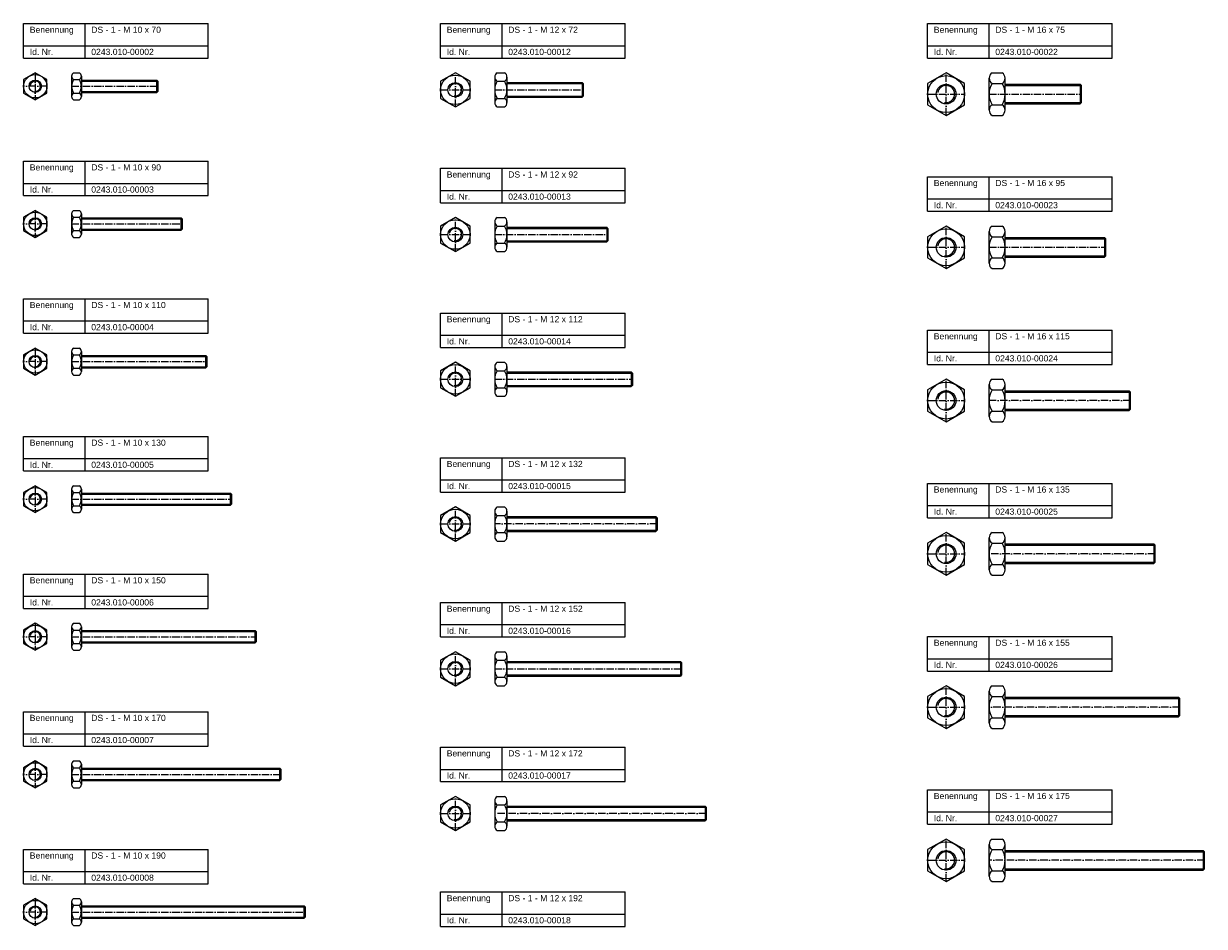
# Model space of a CAD drawing. Header units: millimetres. Extents: x 77 to 1993, y 1226 to 2936.
# Tile 3 of 5: x 77 to 1037, y 2202 to 2936. Entities that reach past the tile are written whole.
import ezdxf

# ---------------------------------------------------------------- set-up
doc = ezdxf.new("R2010")
doc.units = ezdxf.units.MM
doc.header["$LTSCALE"] = 0.5
doc.linetypes.add('achse', pattern=[18, 12, -3, 0, -3])
doc.layers.add('HALFEN', color=2, linetype='CONTINUOUS')
doc.styles.add('ARIAL50', font='ARIAL.TTF', dxfattribs={"height": 5})

msp = doc.modelspace()

# ---------------------------------------------------------------- linework, layer by layer
at = {"layer": 'HALFEN'}
for p, q in [((77.25, 2936.25), (227.25, 2936.25)), ((77.25, 2908.25), (77.25, 2936.25)), ((127.25, 2908.25), (127.25, 2936.25)), ((227.25, 2908.25), (227.25, 2936.25)), ((416.25, 2936.25), (566.25, 2936.25)), ((416.25, 2908.25), (416.25, 2936.25)), ((466.25, 2908.25), (466.25, 2936.25)), ((566.25, 2908.25), (566.25, 2936.25)), ((812.25, 2936.25), (962.25, 2936.25)), ((812.25, 2908.25), (812.25, 2936.25)), ((862.25, 2908.25), (862.25, 2936.25)), ((962.25, 2908.25), (962.25, 2936.25)), ((77.25, 2918.25), (227.25, 2918.25)), ((416.25, 2918.25), (566.25, 2918.25)), ((812.25, 2918.25), (962.25, 2918.25)), ((77.25, 2908.25), (227.25, 2908.25)), ((416.25, 2908.25), (566.25, 2908.25)), ((812.25, 2908.25), (962.25, 2908.25)), ((86.75, 2896.25), (77.25, 2890.77)), ((77.25, 2890.77), (77.25, 2879.8)), ((96.25, 2890.77), (86.75, 2896.25)), ((96.25, 2879.8), (96.25, 2890.77)), ((116.25, 2893.51), (116.25, 2877.05)), ((117.83, 2896.25), (122.67, 2896.25)), ((117.83, 2890.77), (122.67, 2890.77)), ((124.25, 2893.51), (124.25, 2877.05)), ((124.25, 2890.28), (185.44, 2890.28)), ((186.25, 2889.47), (185.44, 2890.28)), ((185.44, 2880.28), (185.44, 2890.28)), ((460.25, 2892.79), (460.25, 2872)), ((462.25, 2896.25), (468.25, 2896.25)), ((470.25, 2892.79), (470.25, 2872)), ((862.25, 2865.94), (862.25, 2891.92)), ((864.75, 2896.25), (872.75, 2896.25)), ((875.25, 2865.94), (875.25, 2891.92)), ((124.25, 2889.47), (186.25, 2889.47)), ((124.25, 2881.09), (186.25, 2881.09)), ((124.25, 2880.28), (185.44, 2880.28)), ((186.25, 2881.09), (185.44, 2880.28)), ((186.25, 2889.47), (186.25, 2881.09)), ((462.25, 2889.32), (468.25, 2889.32)), ((470.25, 2888.39), (531.3, 2888.39)), ((470.25, 2887.45), (532.25, 2887.45)), ((531.3, 2888.39), (531.3, 2876.39)), ((532.25, 2887.45), (531.3, 2888.39)), ((532.25, 2887.45), (532.25, 2877.34)), ((864.75, 2887.59), (872.75, 2887.59)), ((875.25, 2886.93), (936.17, 2886.93)), ((875.25, 2885.85), (937.25, 2885.85)), ((937.25, 2885.85), (936.17, 2886.93)), ((936.17, 2886.93), (936.17, 2870.93)), ((937.25, 2872.01), (937.25, 2885.85)), ((77.25, 2879.8), (86.75, 2874.31)), ((86.75, 2874.31), (96.25, 2879.8)), ((117.83, 2879.8), (122.67, 2879.8)), ((117.83, 2874.31), (122.67, 2874.31)), ((462.25, 2875.47), (468.25, 2875.47)), ((470.25, 2877.34), (532.25, 2877.34)), ((470.25, 2876.39), (531.3, 2876.39)), ((532.25, 2877.34), (531.3, 2876.39)), ((875.25, 2872.01), (937.25, 2872.01)), ((875.25, 2870.93), (936.17, 2870.93)), ((937.25, 2872.01), (936.17, 2870.93)), ((462.25, 2868.54), (468.25, 2868.54)), ((864.75, 2870.27), (872.75, 2870.27)), ((864.75, 2861.61), (872.75, 2861.61)), ((77.25, 2824.31), (227.25, 2824.31)), ((77.25, 2796.31), (77.25, 2824.31)), ((127.25, 2796.31), (127.25, 2824.31)), ((227.25, 2796.31), (227.25, 2824.31)), ((416.25, 2818.54), (566.25, 2818.54)), ((416.25, 2790.54), (416.25, 2818.54)), ((466.25, 2790.54), (466.25, 2818.54)), ((566.25, 2790.54), (566.25, 2818.54)), ((77.25, 2806.31), (227.25, 2806.31)), ((812.25, 2811.61), (962.25, 2811.61)), ((812.25, 2783.61), (812.25, 2811.61)), ((862.25, 2783.61), (862.25, 2811.61)), ((962.25, 2783.61), (962.25, 2811.61)), ((77.25, 2796.31), (227.25, 2796.31)), ((416.25, 2800.54), (566.25, 2800.54)), ((812.25, 2793.61), (962.25, 2793.61)), ((86.75, 2784.31), (77.25, 2778.83)), ((96.25, 2778.83), (86.75, 2784.31)), ((117.83, 2784.31), (122.67, 2784.31)), ((416.25, 2790.54), (566.25, 2790.54)), ((77.25, 2778.83), (77.25, 2767.86)), ((96.25, 2767.86), (96.25, 2778.83)), ((116.25, 2781.57), (116.25, 2765.11)), ((117.83, 2778.83), (122.67, 2778.83)), ((124.25, 2781.57), (124.25, 2765.11)), ((124.25, 2778.34), (205.44, 2778.34)), ((124.25, 2777.53), (206.25, 2777.53)), ((205.44, 2768.34), (205.44, 2778.34)), ((206.25, 2777.53), (205.44, 2778.34)), ((206.25, 2777.53), (206.25, 2769.15)), ((460.25, 2775.07), (460.25, 2754.29)), ((462.25, 2778.54), (468.25, 2778.54)), ((470.25, 2775.07), (470.25, 2754.29)), ((812.25, 2783.61), (962.25, 2783.61)), ((77.25, 2767.86), (86.75, 2762.37)), ((86.75, 2762.37), (96.25, 2767.86)), ((117.83, 2767.86), (122.67, 2767.86)), ((124.25, 2769.15), (206.25, 2769.15)), ((124.25, 2768.34), (205.44, 2768.34)), ((206.25, 2769.15), (205.44, 2768.34)), ((462.25, 2771.61), (468.25, 2771.61)), ((470.25, 2770.68), (551.3, 2770.68)), ((470.25, 2769.73), (552.25, 2769.73)), ((552.25, 2769.73), (551.3, 2770.68)), ((551.3, 2770.68), (551.3, 2758.68)), ((552.25, 2769.73), (552.25, 2759.63)), ((862.25, 2741.3), (862.25, 2767.28)), ((864.75, 2771.61), (872.75, 2771.61)), ((875.25, 2741.3), (875.25, 2767.28)), ((117.83, 2762.37), (122.67, 2762.37)), ((462.25, 2757.75), (468.25, 2757.75)), ((470.25, 2759.63), (552.25, 2759.63)), ((470.25, 2758.68), (551.3, 2758.68)), ((552.25, 2759.63), (551.3, 2758.68)), ((864.75, 2762.95), (872.75, 2762.95)), ((875.25, 2762.29), (956.17, 2762.29)), ((875.25, 2761.21), (957.25, 2761.21)), ((956.17, 2762.29), (956.17, 2746.29)), ((957.25, 2761.21), (956.17, 2762.29)), ((957.25, 2747.37), (957.25, 2761.21)), ((462.25, 2750.82), (468.25, 2750.82)), ((864.75, 2745.63), (872.75, 2745.63)), ((875.25, 2747.37), (957.25, 2747.37)), ((875.25, 2746.29), (956.17, 2746.29)), ((957.25, 2747.37), (956.17, 2746.29)), ((864.75, 2736.97), (872.75, 2736.97)), ((77.25, 2712.37), (227.25, 2712.37)), ((77.25, 2684.37), (77.25, 2712.37)), ((127.25, 2684.37), (127.25, 2712.37)), ((227.25, 2684.37), (227.25, 2712.37)), ((416.25, 2700.82), (566.25, 2700.82)), ((416.25, 2672.82), (416.25, 2700.82)), ((466.25, 2672.82), (466.25, 2700.82)), ((566.25, 2672.82), (566.25, 2700.82)), ((77.25, 2694.37), (227.25, 2694.37)), ((77.25, 2684.37), (227.25, 2684.37)), ((416.25, 2682.82), (566.25, 2682.82)), ((812.25, 2686.97), (962.25, 2686.97)), ((812.25, 2658.97), (812.25, 2686.97)), ((862.25, 2658.97), (862.25, 2686.97)), ((962.25, 2658.97), (962.25, 2686.97)), ((86.75, 2672.37), (77.25, 2666.89)), ((96.25, 2666.89), (86.75, 2672.37)), ((116.25, 2669.63), (116.25, 2653.17)), ((117.83, 2672.37), (122.67, 2672.37)), ((124.25, 2669.63), (124.25, 2653.17)), ((416.25, 2672.82), (566.25, 2672.82)), ((812.25, 2668.97), (962.25, 2668.97)), ((77.25, 2666.89), (77.25, 2655.92)), ((96.25, 2655.92), (96.25, 2666.89)), ((117.83, 2666.89), (122.67, 2666.89)), ((124.25, 2666.4), (225.44, 2666.4)), ((124.25, 2665.59), (226.25, 2665.59)), ((225.44, 2656.4), (225.44, 2666.4)), ((226.25, 2665.59), (225.44, 2666.4)), ((226.25, 2665.59), (226.25, 2657.21)), ((462.25, 2660.82), (468.25, 2660.82)), ((77.25, 2655.92), (86.75, 2650.43)), ((86.75, 2650.43), (96.25, 2655.92)), ((117.83, 2655.92), (122.67, 2655.92)), ((117.83, 2650.43), (122.67, 2650.43)), ((124.25, 2657.21), (226.25, 2657.21)), ((124.25, 2656.4), (225.44, 2656.4)), ((226.25, 2657.21), (225.44, 2656.4)), ((460.25, 2657.36), (460.25, 2636.58)), ((462.25, 2653.9), (468.25, 2653.9)), ((470.25, 2657.36), (470.25, 2636.58)), ((470.25, 2652.97), (571.3, 2652.97)), ((470.25, 2652.02), (572.25, 2652.02)), ((572.25, 2652.02), (571.3, 2652.97)), ((571.3, 2652.97), (571.3, 2640.97)), ((572.25, 2652.02), (572.25, 2641.92)), ((812.25, 2658.97), (962.25, 2658.97)), ((462.25, 2640.04), (468.25, 2640.04)), ((470.25, 2641.92), (572.25, 2641.92)), ((470.25, 2640.97), (571.3, 2640.97)), ((572.25, 2641.92), (571.3, 2640.97)), ((862.25, 2616.66), (862.25, 2642.64)), ((864.75, 2646.97), (872.75, 2646.97)), ((875.25, 2616.66), (875.25, 2642.64)), ((462.25, 2633.11), (468.25, 2633.11)), ((864.75, 2638.31), (872.75, 2638.31)), ((875.25, 2637.65), (976.17, 2637.65)), ((875.25, 2636.56), (977.25, 2636.56)), ((976.17, 2637.65), (976.17, 2621.65)), ((977.25, 2636.56), (976.17, 2637.65)), ((977.25, 2622.73), (977.25, 2636.56)), ((864.75, 2620.99), (872.75, 2620.99)), ((875.25, 2622.73), (977.25, 2622.73)), ((875.25, 2621.65), (976.17, 2621.65)), ((977.25, 2622.73), (976.17, 2621.65)), ((864.75, 2612.33), (872.75, 2612.33)), ((77.25, 2600.43), (227.25, 2600.43)), ((77.25, 2572.43), (77.25, 2600.43)), ((127.25, 2572.43), (127.25, 2600.43)), ((227.25, 2572.43), (227.25, 2600.43)), ((77.25, 2582.43), (227.25, 2582.43)), ((416.25, 2583.11), (566.25, 2583.11)), ((416.25, 2555.11), (416.25, 2583.11)), ((466.25, 2555.11), (466.25, 2583.11)), ((566.25, 2555.11), (566.25, 2583.11)), ((77.25, 2572.43), (227.25, 2572.43)), ((416.25, 2565.11), (566.25, 2565.11)), ((86.75, 2560.43), (77.25, 2554.95)), ((77.25, 2554.95), (77.25, 2543.98)), ((96.25, 2554.95), (86.75, 2560.43)), ((96.25, 2543.98), (96.25, 2554.95)), ((116.25, 2557.69), (116.25, 2541.24)), ((117.83, 2560.43), (122.67, 2560.43)), ((117.83, 2554.95), (122.67, 2554.95)), ((124.25, 2557.69), (124.25, 2541.24)), ((124.25, 2554.46), (245.44, 2554.46)), ((124.25, 2553.65), (246.25, 2553.65)), ((245.44, 2544.46), (245.44, 2554.46)), ((246.25, 2553.65), (245.44, 2554.46)), ((246.25, 2553.65), (246.25, 2545.27)), ((416.25, 2555.11), (566.25, 2555.11)), ((812.25, 2562.33), (962.25, 2562.33)), ((812.25, 2534.33), (812.25, 2562.33)), ((862.25, 2534.33), (862.25, 2562.33)), ((962.25, 2534.33), (962.25, 2562.33)), ((124.25, 2545.27), (246.25, 2545.27)), ((124.25, 2544.46), (245.44, 2544.46)), ((246.25, 2545.27), (245.44, 2544.46)), ((812.25, 2544.33), (962.25, 2544.33)), ((77.25, 2543.98), (86.75, 2538.49)), ((86.75, 2538.49), (96.25, 2543.98)), ((117.83, 2543.98), (122.67, 2543.98)), ((117.83, 2538.49), (122.67, 2538.49)), ((460.25, 2539.65), (460.25, 2518.86)), ((462.25, 2543.11), (468.25, 2543.11)), ((462.25, 2536.18), (468.25, 2536.18)), ((470.25, 2539.65), (470.25, 2518.86)), ((470.25, 2535.26), (591.3, 2535.26)), ((592.25, 2534.31), (591.3, 2535.26)), ((591.3, 2535.26), (591.3, 2523.26)), ((470.25, 2534.31), (592.25, 2534.31)), ((592.25, 2534.31), (592.25, 2524.2)), ((812.25, 2534.33), (962.25, 2534.33)), ((462.25, 2522.33), (468.25, 2522.33)), ((462.25, 2515.4), (468.25, 2515.4)), ((470.25, 2524.2), (592.25, 2524.2)), ((470.25, 2523.26), (591.3, 2523.26)), ((592.25, 2524.2), (591.3, 2523.26)), ((862.25, 2492.02), (862.25, 2518)), ((864.75, 2522.33), (872.75, 2522.33)), ((875.25, 2492.02), (875.25, 2518)), ((864.75, 2513.67), (872.75, 2513.67)), ((875.25, 2513.01), (996.17, 2513.01)), ((875.25, 2511.92), (997.25, 2511.92)), ((996.17, 2513.01), (996.17, 2497.01)), ((997.25, 2511.92), (996.17, 2513.01)), ((997.25, 2498.09), (997.25, 2511.92)), ((864.75, 2496.35), (872.75, 2496.35)), ((875.25, 2498.09), (997.25, 2498.09)), ((875.25, 2497.01), (996.17, 2497.01)), ((997.25, 2498.09), (996.17, 2497.01)), ((77.25, 2488.49), (227.25, 2488.49)), ((77.25, 2460.49), (77.25, 2488.49)), ((127.25, 2460.49), (127.25, 2488.49)), ((227.25, 2460.49), (227.25, 2488.49)), ((864.75, 2487.69), (872.75, 2487.69)), ((77.25, 2470.49), (227.25, 2470.49)), ((77.25, 2460.49), (227.25, 2460.49)), ((416.25, 2465.4), (566.25, 2465.4)), ((416.25, 2437.4), (416.25, 2465.4)), ((466.25, 2437.4), (466.25, 2465.4)), ((566.25, 2437.4), (566.25, 2465.4)), ((86.75, 2448.49), (77.25, 2443.01)), ((96.25, 2443.01), (86.75, 2448.49)), ((117.83, 2448.49), (122.67, 2448.49)), ((77.25, 2443.01), (77.25, 2432.04)), ((96.25, 2432.04), (96.25, 2443.01)), ((116.25, 2445.75), (116.25, 2429.3)), ((117.83, 2443.01), (122.67, 2443.01)), ((124.25, 2445.75), (124.25, 2429.3)), ((124.25, 2442.52), (265.44, 2442.52)), ((124.25, 2441.71), (266.25, 2441.71)), ((265.44, 2432.52), (265.44, 2442.52)), ((266.25, 2441.71), (265.44, 2442.52)), ((266.25, 2441.71), (266.25, 2433.34)), ((416.25, 2447.4), (566.25, 2447.4)), ((77.25, 2432.04), (86.75, 2426.55)), ((86.75, 2426.55), (96.25, 2432.04)), ((117.83, 2432.04), (122.67, 2432.04)), ((124.25, 2433.34), (266.25, 2433.34)), ((124.25, 2432.52), (265.44, 2432.52)), ((266.25, 2433.34), (265.44, 2432.52)), ((416.25, 2437.4), (566.25, 2437.4)), ((812.25, 2437.69), (962.25, 2437.69)), ((812.25, 2409.69), (812.25, 2437.69)), ((862.25, 2409.69), (862.25, 2437.69)), ((962.25, 2409.69), (962.25, 2437.69)), ((117.83, 2426.55), (122.67, 2426.55)), ((460.25, 2421.93), (460.25, 2401.15)), ((462.25, 2425.4), (468.25, 2425.4)), ((470.25, 2421.93), (470.25, 2401.15)), ((812.25, 2419.69), (962.25, 2419.69)), ((462.25, 2418.47), (468.25, 2418.47)), ((470.25, 2417.54), (611.3, 2417.54)), ((470.25, 2416.6), (612.25, 2416.6)), ((612.25, 2416.6), (611.3, 2417.54)), ((611.3, 2417.54), (611.3, 2405.54)), ((612.25, 2416.6), (612.25, 2406.49)), ((812.25, 2409.69), (962.25, 2409.69)), ((462.25, 2404.61), (468.25, 2404.61)), ((470.25, 2406.49), (612.25, 2406.49)), ((470.25, 2405.54), (611.3, 2405.54)), ((612.25, 2406.49), (611.3, 2405.54)), ((462.25, 2397.69), (468.25, 2397.69)), ((862.25, 2367.38), (862.25, 2393.36)), ((864.75, 2397.69), (872.75, 2397.69)), ((875.25, 2367.38), (875.25, 2393.36)), ((864.75, 2389.03), (872.75, 2389.03)), ((875.25, 2388.37), (1016.17, 2388.37)), ((875.25, 2387.28), (1017.25, 2387.28)), ((1016.17, 2388.37), (1016.17, 2372.37)), ((1017.25, 2387.28), (1016.17, 2388.37)), ((1017.25, 2373.45), (1017.25, 2387.28)), ((77.25, 2376.55), (227.25, 2376.55)), ((77.25, 2348.55), (77.25, 2376.55)), ((127.25, 2348.55), (127.25, 2376.55)), ((227.25, 2348.55), (227.25, 2376.55)), ((864.75, 2371.71), (872.75, 2371.71)), ((875.25, 2373.45), (1017.25, 2373.45)), ((875.25, 2372.37), (1016.17, 2372.37)), ((1017.25, 2373.45), (1016.17, 2372.37)), ((864.75, 2363.04), (872.75, 2363.04)), ((77.25, 2358.55), (227.25, 2358.55)), ((77.25, 2348.55), (227.25, 2348.55)), ((416.25, 2347.69), (566.25, 2347.69)), ((416.25, 2319.69), (416.25, 2347.69)), ((466.25, 2319.69), (466.25, 2347.69)), ((566.25, 2319.69), (566.25, 2347.69)), ((86.75, 2336.55), (77.25, 2331.07)), ((96.25, 2331.07), (86.75, 2336.55)), ((116.25, 2333.81), (116.25, 2317.36)), ((117.83, 2336.55), (122.67, 2336.55)), ((124.25, 2333.81), (124.25, 2317.36)), ((77.25, 2331.07), (77.25, 2320.1)), ((96.25, 2320.1), (96.25, 2331.07)), ((117.83, 2331.07), (122.67, 2331.07)), ((124.25, 2330.58), (285.44, 2330.58)), ((124.25, 2329.77), (286.25, 2329.77)), ((285.44, 2320.58), (285.44, 2330.58)), ((286.25, 2329.77), (285.44, 2330.58)), ((286.25, 2329.77), (286.25, 2321.4)), ((416.25, 2329.69), (566.25, 2329.69)), ((77.25, 2320.1), (86.75, 2314.61)), ((86.75, 2314.61), (96.25, 2320.1)), ((117.83, 2320.1), (122.67, 2320.1)), ((117.83, 2314.61), (122.67, 2314.61)), ((124.25, 2321.4), (286.25, 2321.4)), ((124.25, 2320.58), (285.44, 2320.58)), ((286.25, 2321.4), (285.44, 2320.58)), ((416.25, 2319.69), (566.25, 2319.69)), ((460.25, 2304.22), (460.25, 2283.44)), ((462.25, 2307.69), (468.25, 2307.69)), ((470.25, 2304.22), (470.25, 2283.44)), ((812.25, 2313.04), (962.25, 2313.04)), ((812.25, 2285.04), (812.25, 2313.04)), ((862.25, 2285.04), (862.25, 2313.04)), ((962.25, 2285.04), (962.25, 2313.04)), ((462.25, 2300.76), (468.25, 2300.76)), ((470.25, 2299.83), (631.3, 2299.83)), ((470.25, 2298.88), (632.25, 2298.88)), ((631.3, 2299.83), (631.3, 2287.83)), ((632.25, 2298.88), (631.3, 2299.83)), ((632.25, 2298.88), (632.25, 2288.78)), ((812.25, 2295.04), (962.25, 2295.04)), ((462.25, 2286.9), (468.25, 2286.9)), ((470.25, 2288.78), (632.25, 2288.78)), ((470.25, 2287.83), (631.3, 2287.83)), ((632.25, 2288.78), (631.3, 2287.83)), ((812.25, 2285.04), (962.25, 2285.04)), ((462.25, 2279.97), (468.25, 2279.97)), ((862.25, 2242.73), (862.25, 2268.71)), ((864.75, 2273.04), (872.75, 2273.04)), ((875.25, 2242.73), (875.25, 2268.71)), ((77.25, 2264.61), (227.25, 2264.61)), ((77.25, 2236.61), (77.25, 2264.61)), ((127.25, 2236.61), (127.25, 2264.61)), ((227.25, 2236.61), (227.25, 2264.61)), ((864.75, 2264.38), (872.75, 2264.38)), ((875.25, 2263.72), (1036.17, 2263.72)), ((875.25, 2262.64), (1037.25, 2262.64)), ((1036.17, 2263.72), (1036.17, 2247.72)), ((1037.25, 2262.64), (1036.17, 2263.72)), ((1037.25, 2248.81), (1037.25, 2262.64)), ((77.25, 2246.61), (227.25, 2246.61)), ((864.75, 2247.06), (872.75, 2247.06)), ((875.25, 2248.81), (1037.25, 2248.81)), ((875.25, 2247.72), (1036.17, 2247.72)), ((1037.25, 2248.81), (1036.17, 2247.72)), ((864.75, 2238.4), (872.75, 2238.4)), ((77.25, 2236.61), (227.25, 2236.61)), ((416.25, 2229.97), (566.25, 2229.97)), ((416.25, 2201.97), (416.25, 2229.97)), ((466.25, 2201.97), (466.25, 2229.97)), ((566.25, 2201.97), (566.25, 2229.97)), ((86.75, 2224.61), (77.25, 2219.13)), ((77.25, 2219.13), (77.25, 2208.16)), ((96.25, 2219.13), (86.75, 2224.61)), ((96.25, 2208.16), (96.25, 2219.13)), ((116.25, 2221.87), (116.25, 2205.42)), ((117.83, 2224.61), (122.67, 2224.61)), ((117.83, 2219.13), (122.67, 2219.13)), ((124.25, 2221.87), (124.25, 2205.42)), ((124.25, 2218.64), (305.44, 2218.64)), ((124.25, 2217.83), (306.25, 2217.83)), ((305.44, 2208.64), (305.44, 2218.64)), ((306.25, 2217.83), (305.44, 2218.64)), ((306.25, 2217.83), (306.25, 2209.46)), ((77.25, 2208.16), (86.75, 2202.67)), ((86.75, 2202.67), (96.25, 2208.16)), ((117.83, 2208.16), (122.67, 2208.16)), ((124.25, 2209.46), (306.25, 2209.46)), ((124.25, 2208.64), (305.44, 2208.64)), ((306.25, 2209.46), (305.44, 2208.64)), ((416.25, 2211.97), (566.25, 2211.97)), ((117.83, 2202.67), (122.67, 2202.67)), ((416.25, 2201.97), (566.25, 2201.97))]:
    msp.add_line(p, q, dxfattribs=at)
at = {"layer": 'HALFEN', "color": 1, "linetype": 'achse'}
for p, q in [((86.75, 2896.25), (86.75, 2874.31)), ((428.25, 2868.54), (428.25, 2896.25)), ((827.25, 2861.61), (827.25, 2896.25)), ((96.25, 2885.28), (77.25, 2885.28)), ((116.25, 2885.28), (186.25, 2885.28)), ((416.25, 2882.39), (440.25, 2882.39)), ((460.25, 2882.39), (532.25, 2882.39)), ((812.25, 2878.93), (842.25, 2878.93)), ((862.25, 2878.93), (937.25, 2878.93)), ((86.75, 2784.31), (86.75, 2762.37)), ((428.25, 2750.82), (428.25, 2778.54)), ((96.25, 2773.34), (77.25, 2773.34)), ((116.25, 2773.34), (206.25, 2773.34)), ((827.25, 2736.97), (827.25, 2771.61)), ((416.25, 2764.68), (440.25, 2764.68)), ((460.25, 2764.68), (552.25, 2764.68)), ((812.25, 2754.29), (842.25, 2754.29)), ((862.25, 2754.29), (957.25, 2754.29)), ((86.75, 2672.37), (86.75, 2650.43)), ((96.25, 2661.4), (77.25, 2661.4)), ((116.25, 2661.4), (226.25, 2661.4)), ((428.25, 2633.11), (428.25, 2660.82)), ((416.25, 2646.97), (440.25, 2646.97)), ((460.25, 2646.97), (572.25, 2646.97)), ((827.25, 2612.33), (827.25, 2646.97)), ((812.25, 2629.65), (842.25, 2629.65)), ((977.25, 2629.65), (862.25, 2629.65)), ((86.75, 2560.43), (86.75, 2538.49)), ((96.25, 2549.46), (77.25, 2549.46)), ((116.25, 2549.46), (246.25, 2549.46)), ((428.25, 2515.4), (428.25, 2543.11)), ((416.25, 2529.26), (440.25, 2529.26)), ((592.25, 2529.26), (460.25, 2529.26)), ((827.25, 2487.69), (827.25, 2522.33)), ((812.25, 2505.01), (842.25, 2505.01)), ((997.25, 2505.01), (862.25, 2505.01)), ((86.75, 2448.49), (86.75, 2426.55)), ((96.25, 2437.52), (77.25, 2437.52)), ((116.25, 2437.52), (266.25, 2437.52)), ((428.25, 2397.69), (428.25, 2425.4)), ((416.25, 2411.54), (440.25, 2411.54)), ((460.25, 2411.54), (612.25, 2411.54)), ((827.25, 2363.04), (827.25, 2397.69)), ((812.25, 2380.37), (842.25, 2380.37)), ((1017.25, 2380.37), (862.25, 2380.37)), ((86.75, 2336.55), (86.75, 2314.61)), ((96.25, 2325.58), (77.25, 2325.58)), ((116.25, 2325.58), (286.25, 2325.58)), ((428.25, 2279.97), (428.25, 2307.69)), ((416.25, 2293.83), (440.25, 2293.83)), ((632.25, 2293.83), (460.25, 2293.83)), ((827.25, 2238.4), (827.25, 2273.04)), ((812.25, 2255.72), (842.25, 2255.72)), ((1037.25, 2255.72), (862.25, 2255.72)), ((86.75, 2224.61), (86.75, 2202.67)), ((96.25, 2213.64), (77.25, 2213.64)), ((116.25, 2213.64), (306.25, 2213.64))]:
    msp.add_line(p, q, dxfattribs=at)
at = {"layer": 'HALFEN'}
for points in [[(416.25, 2875.47), (428.25, 2868.54), (440.25, 2875.47), (440.25, 2889.32), (428.25, 2896.25), (416.25, 2889.32)], [(812.25, 2870.27), (827.25, 2861.61), (842.25, 2870.27), (842.25, 2887.59), (827.25, 2896.25), (812.25, 2887.59)], [(416.25, 2757.75), (428.25, 2750.82), (440.25, 2757.75), (440.25, 2771.61), (428.25, 2778.54), (416.25, 2771.61)], [(812.25, 2745.63), (827.25, 2736.97), (842.25, 2745.63), (842.25, 2762.95), (827.25, 2771.61), (812.25, 2762.95)], [(416.25, 2640.04), (428.25, 2633.11), (440.25, 2640.04), (440.25, 2653.9), (428.25, 2660.82), (416.25, 2653.9)], [(812.25, 2620.99), (827.25, 2612.33), (842.25, 2620.99), (842.25, 2638.31), (827.25, 2646.97), (812.25, 2638.31)], [(416.25, 2522.33), (428.25, 2515.4), (440.25, 2522.33), (440.25, 2536.18), (428.25, 2543.11), (416.25, 2536.18)], [(812.25, 2496.35), (827.25, 2487.69), (842.25, 2496.35), (842.25, 2513.67), (827.25, 2522.33), (812.25, 2513.67)], [(416.25, 2404.61), (428.25, 2397.69), (440.25, 2404.61), (440.25, 2418.47), (428.25, 2425.4), (416.25, 2418.47)], [(812.25, 2371.71), (827.25, 2363.04), (842.25, 2371.71), (842.25, 2389.03), (827.25, 2397.69), (812.25, 2389.03)], [(416.25, 2286.9), (428.25, 2279.97), (440.25, 2286.9), (440.25, 2300.76), (428.25, 2307.69), (416.25, 2300.76)], [(812.25, 2247.06), (827.25, 2238.4), (842.25, 2247.06), (842.25, 2264.38), (827.25, 2273.04), (812.25, 2264.38)]]:
    msp.add_lwpolyline(points, close=True, dxfattribs=at)
for centre, radius in [((86.75, 2885.28), 9.5), ((86.75, 2885.28), 5), ((428.25, 2882.39), 12), ((827.25, 2878.93), 15), ((428.25, 2882.39), 6), ((827.25, 2878.93), 8), ((86.75, 2773.34), 9.5), ((86.75, 2773.34), 5), ((428.25, 2764.68), 12), ((428.25, 2764.68), 6), ((827.25, 2754.29), 15), ((827.25, 2754.29), 8), ((86.75, 2661.4), 9.5), ((86.75, 2661.4), 5), ((428.25, 2646.97), 12), ((428.25, 2646.97), 6), ((827.25, 2629.65), 15), ((827.25, 2629.65), 8), ((86.75, 2549.46), 9.5), ((86.75, 2549.46), 5), ((428.25, 2529.26), 12), ((428.25, 2529.26), 6), ((827.25, 2505.01), 15), ((827.25, 2505.01), 8), ((86.75, 2437.52), 9.5), ((86.75, 2437.52), 5), ((428.25, 2411.54), 12), ((428.25, 2411.54), 6), ((827.25, 2380.37), 15), ((827.25, 2380.37), 8), ((86.75, 2325.58), 9.5), ((86.75, 2325.58), 5), ((428.25, 2293.83), 12), ((428.25, 2293.83), 6), ((827.25, 2255.72), 15), ((827.25, 2255.72), 8), ((86.75, 2213.64), 9.5), ((86.75, 2213.64), 5)]:
    msp.add_circle(centre, radius, dxfattribs=at)
for centre, radius, start, end in [((119.42, 2893.51), 3.17, 120, 240), ((126.54, 2885.28), 10.29, 147.79577, 212.20423), ((121.08, 2893.51), 3.17, 300, 60), ((113.96, 2885.28), 10.29, 327.79577, 32.20423), ((464.25, 2892.79), 4, 120, 240), ((466.25, 2892.79), 4, 300, 60), ((867.25, 2891.92), 5, 120, 240), ((870.25, 2891.92), 5, 300, 60), ((473.25, 2882.39), 13, 147.79577, 212.20423), ((457.25, 2882.39), 13, 327.79577, 32.20423), ((878.5, 2878.93), 16.25, 147.79577, 212.20423), ((859, 2878.93), 16.25, 327.79577, 32.20423), ((119.42, 2877.05), 3.17, 120, 240), ((121.08, 2877.05), 3.17, 300, 60), ((464.25, 2872), 4, 120, 240), ((462.25, 2875.47), 1.0725e-12, 297.99462, 237.99462), ((466.25, 2872), 4, 300, 60), ((468.25, 2875.47), 1.0725e-12, 302.00538, 242.00538), ((867.25, 2865.94), 5, 120, 240), ((864.75, 2870.27), 1.421e-13, 316.59662, 69.44395), ((870.25, 2865.94), 5, 300, 60), ((119.42, 2781.57), 3.17, 120, 240), ((121.08, 2781.57), 3.17, 300, 60), ((126.54, 2773.34), 10.29, 147.79577, 212.20423), ((113.96, 2773.34), 10.29, 327.79577, 32.20423), ((464.25, 2775.07), 4, 120, 240), ((466.25, 2775.07), 4, 300, 60), ((119.42, 2765.11), 3.17, 120, 240), ((121.08, 2765.11), 3.17, 300, 60), ((473.25, 2764.68), 13, 147.79577, 212.20423), ((457.25, 2764.68), 13, 327.79577, 32.20423), ((867.25, 2767.28), 5, 120, 240), ((870.25, 2767.28), 5, 300, 60), ((464.25, 2754.29), 4, 120, 240), ((462.25, 2757.75), 1.0725e-12, 297.99462, 237.99462), ((468.25, 2757.75), 1.0725e-12, 302.00538, 242.00538), ((466.25, 2754.29), 4, 300, 60), ((878.5, 2754.29), 16.25, 147.79577, 212.20423), ((859, 2754.29), 16.25, 327.79577, 32.20423), ((867.25, 2741.3), 5, 120, 240), ((864.75, 2745.63), 1.421e-13, 316.59662, 69.44395), ((870.25, 2741.3), 5, 300, 60), ((119.42, 2669.63), 3.17, 120, 240), ((121.08, 2669.63), 3.17, 300, 60), ((126.54, 2661.4), 10.29, 147.79577, 212.20423), ((113.96, 2661.4), 10.29, 327.79577, 32.20423), ((464.25, 2657.36), 4, 120, 240), ((466.25, 2657.36), 4, 300, 60), ((119.42, 2653.17), 3.17, 120, 240), ((121.08, 2653.17), 3.17, 300, 60), ((473.25, 2646.97), 13, 147.79577, 212.20423), ((457.25, 2646.97), 13, 327.79577, 32.20423), ((464.25, 2636.58), 4, 120, 240), ((462.25, 2640.04), 1.0725e-12, 297.99462, 237.99462), ((468.25, 2640.04), 1.0725e-12, 302.00538, 242.00538), ((466.25, 2636.58), 4, 300, 60), ((867.25, 2642.64), 5, 120, 240), ((870.25, 2642.64), 5, 300, 60), ((878.5, 2629.65), 16.25, 147.79577, 212.20423), ((859, 2629.65), 16.25, 327.79577, 32.20423), ((867.25, 2616.66), 5, 120, 240), ((864.75, 2620.99), 1.421e-13, 316.59662, 69.44395), ((870.25, 2616.66), 5, 300, 60), ((119.42, 2557.69), 3.17, 120, 240), ((126.54, 2549.46), 10.29, 147.79577, 212.20423), ((121.08, 2557.69), 3.17, 300, 60), ((113.96, 2549.46), 10.29, 327.79577, 32.20423), ((119.42, 2541.24), 3.17, 120, 240), ((121.08, 2541.24), 3.17, 300, 60), ((464.25, 2539.65), 4, 120, 240), ((473.25, 2529.26), 13, 147.79577, 212.20423), ((466.25, 2539.65), 4, 300, 60), ((457.25, 2529.26), 13, 327.79577, 32.20423), ((464.25, 2518.86), 4, 120, 240), ((462.25, 2522.33), 1.0725e-12, 297.99462, 237.99462), ((468.25, 2522.33), 1.0725e-12, 302.00538, 242.00538), ((466.25, 2518.86), 4, 300, 60), ((867.25, 2518), 5, 120, 240), ((870.25, 2518), 5, 300, 60), ((878.5, 2505.01), 16.25, 147.79577, 212.20423), ((859, 2505.01), 16.25, 327.79577, 32.20423), ((867.25, 2492.02), 5, 120, 240), ((864.75, 2496.35), 1.421e-13, 316.59662, 69.44395), ((870.25, 2492.02), 5, 300, 60), ((119.42, 2445.75), 3.17, 120, 240), ((121.08, 2445.75), 3.17, 300, 60), ((126.54, 2437.52), 10.29, 147.79577, 212.20423), ((113.96, 2437.52), 10.29, 327.79577, 32.20423), ((119.42, 2429.3), 3.17, 120, 240), ((121.08, 2429.3), 3.17, 300, 60), ((464.25, 2421.93), 4, 120, 240), ((466.25, 2421.93), 4, 300, 60), ((473.25, 2411.54), 13, 147.79577, 212.20423), ((457.25, 2411.54), 13, 327.79577, 32.20423), ((464.25, 2401.15), 4, 120, 240), ((462.25, 2404.61), 1.0725e-12, 297.99462, 237.99462), ((466.25, 2401.15), 4, 300, 60), ((468.25, 2404.61), 1.0725e-12, 302.00538, 242.00538), ((867.25, 2393.36), 5, 120, 240), ((870.25, 2393.36), 5, 300, 60), ((878.5, 2380.37), 16.25, 147.79577, 212.20423), ((859, 2380.37), 16.25, 327.79577, 32.20423), ((867.25, 2367.38), 5, 120, 240), ((864.75, 2371.71), 1.421e-13, 316.59662, 69.44395), ((870.25, 2367.38), 5, 300, 60), ((119.42, 2333.81), 3.17, 120, 240), ((121.08, 2333.81), 3.17, 300, 60), ((126.54, 2325.58), 10.29, 147.79577, 212.20423), ((113.96, 2325.58), 10.29, 327.79577, 32.20423), ((119.42, 2317.36), 3.17, 120, 240), ((121.08, 2317.36), 3.17, 300, 60), ((464.25, 2304.22), 4, 120, 240), ((466.25, 2304.22), 4, 300, 60), ((473.25, 2293.83), 13, 147.79577, 212.20423), ((457.25, 2293.83), 13, 327.79577, 32.20423), ((464.25, 2283.44), 4, 120, 240), ((462.25, 2286.9), 1.0725e-12, 297.99462, 237.99462), ((466.25, 2283.44), 4, 300, 60), ((468.25, 2286.9), 1.0725e-12, 302.00538, 242.00538), ((867.25, 2268.71), 5, 120, 240), ((870.25, 2268.71), 5, 300, 60), ((878.5, 2255.72), 16.25, 147.79577, 212.20423), ((859, 2255.72), 16.25, 327.79577, 32.20423), ((867.25, 2242.73), 5, 120, 240), ((864.75, 2247.06), 1.421e-13, 316.59662, 69.44395), ((870.25, 2242.73), 5, 300, 60), ((119.42, 2221.87), 3.17, 120, 240), ((126.54, 2213.64), 10.29, 147.79577, 212.20423), ((121.08, 2221.87), 3.17, 300, 60), ((113.96, 2213.64), 10.29, 327.79577, 32.20423), ((119.42, 2205.42), 3.17, 120, 240), ((121.08, 2205.42), 3.17, 300, 60)]:
    msp.add_arc(centre, radius, start, end, dxfattribs=at)
at = {"layer": 'HALFEN', "color": 1}
for centre, radius in [((86.75, 2885.28), 4.19), ((428.25, 2882.39), 5.05), ((827.25, 2878.93), 6.92), ((86.75, 2773.34), 4.19), ((428.25, 2764.68), 5.05), ((827.25, 2754.29), 6.92), ((86.75, 2661.4), 4.19), ((428.25, 2646.97), 5.05), ((827.25, 2629.65), 6.92), ((86.75, 2549.46), 4.19), ((428.25, 2529.26), 5.05), ((827.25, 2505.01), 6.92), ((86.75, 2437.52), 4.19), ((428.25, 2411.54), 5.05), ((827.25, 2380.37), 6.92), ((86.75, 2325.58), 4.19), ((428.25, 2293.83), 5.05), ((827.25, 2255.72), 6.92), ((86.75, 2213.64), 4.19)]:
    msp.add_arc(centre, radius, 260, 170, dxfattribs=at)

# ---------------------------------------------------------------- texts
at = {"layer": 'HALFEN', "style": 'ARIAL50'}
for s, p in [('Benennung', (82.25, 2928.75)), ('DS - 1 - M 10 x 70', (132.25, 2928.75)), ('Benennung', (421.25, 2928.75)), ('DS - 1 - M 12 x 72', (471.25, 2928.75)), ('Benennung', (817.25, 2928.75)), ('DS - 1 - M 16 x 75', (867.25, 2928.75)), ('Id. Nr.', (82.25, 2910.75)), ('0243.010-00002', (132.25, 2910.75)), ('Id. Nr.', (421.25, 2910.75)), ('0243.010-00012', (471.25, 2910.75)), ('Id. Nr.', (817.25, 2910.75)), ('0243.010-00022', (867.25, 2910.75)), ('Benennung', (82.25, 2816.81)), ('DS - 1 - M 10 x 90', (132.25, 2816.81)), ('Benennung', (421.25, 2811.04)), ('DS - 1 - M 12 x 92', (471.25, 2811.04)), ('Id. Nr.', (82.25, 2798.81)), ('0243.010-00003', (132.25, 2798.81)), ('Benennung', (817.25, 2804.11)), ('DS - 1 - M 16 x 95', (867.25, 2804.11)), ('Id. Nr.', (421.25, 2793.04)), ('0243.010-00013', (471.25, 2793.04)), ('Id. Nr.', (817.25, 2786.11)), ('0243.010-00023', (867.25, 2786.11)), ('Benennung', (82.25, 2704.87)), ('DS - 1 - M 10 x 110', (132.25, 2704.87)), ('Benennung', (421.25, 2693.32)), ('DS - 1 - M 12 x 112', (471.25, 2693.32)), ('Id. Nr.', (82.25, 2686.87)), ('0243.010-00004', (132.25, 2686.87)), ('Id. Nr.', (421.25, 2675.32)), ('0243.010-00014', (471.25, 2675.32)), ('Benennung', (817.25, 2679.47)), ('DS - 1 - M 16 x 115', (867.25, 2679.47)), ('Id. Nr.', (817.25, 2661.47)), ('0243.010-00024', (867.25, 2661.47)), ('Benennung', (82.25, 2592.93)), ('DS - 1 - M 10 x 130', (132.25, 2592.93)), ('Id. Nr.', (82.25, 2574.93)), ('0243.010-00005', (132.25, 2574.93)), ('Benennung', (421.25, 2575.61)), ('DS - 1 - M 12 x 132', (471.25, 2575.61)), ('Id. Nr.', (421.25, 2557.61)), ('0243.010-00015', (471.25, 2557.61)), ('Benennung', (817.25, 2554.83)), ('DS - 1 - M 16 x 135', (867.25, 2554.83)), ('Id. Nr.', (817.25, 2536.83)), ('0243.010-00025', (867.25, 2536.83)), ('Benennung', (82.25, 2480.99)), ('DS - 1 - M 10 x 150', (132.25, 2480.99)), ('Id. Nr.', (82.25, 2462.99)), ('0243.010-00006', (132.25, 2462.99)), ('Benennung', (421.25, 2457.9)), ('DS - 1 - M 12 x 152', (471.25, 2457.9)), ('Id. Nr.', (421.25, 2439.9)), ('0243.010-00016', (471.25, 2439.9)), ('Benennung', (817.25, 2430.19)), ('DS - 1 - M 16 x 155', (867.25, 2430.19)), ('Id. Nr.', (817.25, 2412.19)), ('0243.010-00026', (867.25, 2412.19)), ('Benennung', (82.25, 2369.05)), ('DS - 1 - M 10 x 170', (132.25, 2369.05)), ('Id. Nr.', (82.25, 2351.05)), ('0243.010-00007', (132.25, 2351.05)), ('Benennung', (421.25, 2340.19)), ('DS - 1 - M 12 x 172', (471.25, 2340.19)), ('Id. Nr.', (421.25, 2322.19)), ('0243.010-00017', (471.25, 2322.19)), ('Benennung', (817.25, 2305.54)), ('DS - 1 - M 16 x 175', (867.25, 2305.54)), ('Id. Nr.', (817.25, 2287.54)), ('0243.010-00027', (867.25, 2287.54)), ('Benennung', (82.25, 2257.11)), ('DS - 1 - M 10 x 190', (132.25, 2257.11)), ('Id. Nr.', (82.25, 2239.11)), ('0243.010-00008', (132.25, 2239.11)), ('Benennung', (421.25, 2222.47)), ('DS - 1 - M 12 x 192', (471.25, 2222.47)), ('Id. Nr.', (421.25, 2204.47)), ('0243.010-00018', (471.25, 2204.47))]:
    msp.add_text(s, height=5, dxfattribs=at).set_placement(p)

doc.saveas('drawing.dxf')
